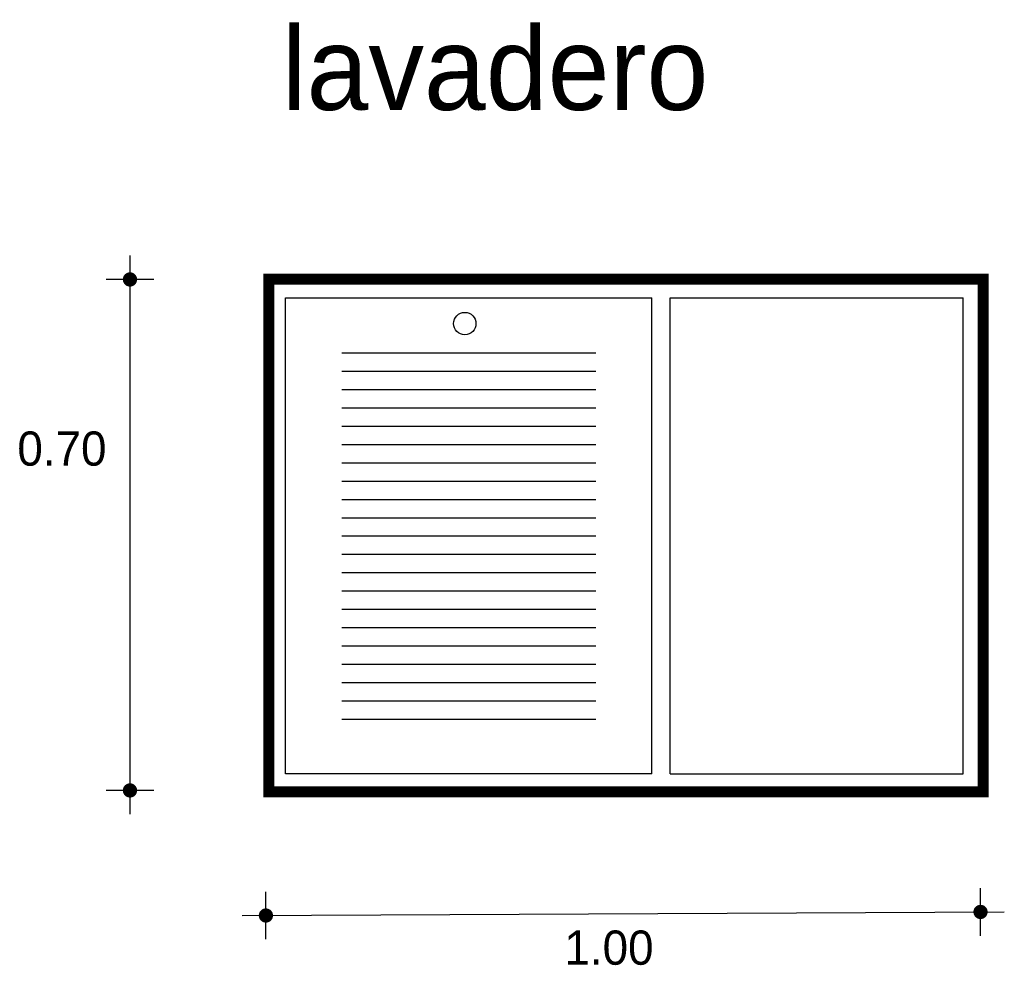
# Model space of a CAD drawing. Extents: x 4.69 to 6.04, y 10.64 to 11.93.
import ezdxf

# ---------------------------------------------------------------- set-up
doc = ezdxf.new("R2010")
doc.units = 0
doc.header["$MEASUREMENT"] = 0
for name, color, linetype in [('BORDE', 2, 'CONTINUOUS'), ('COTAS', 6, 'CONTINUOUS'), ('DIBUJO', 5, 'CONTINUOUS'), ('TEXTO', 4, 'CONTINUOUS')]:
    doc.layers.add(name, color=color, linetype=linetype)

msp = doc.modelspace()

# ---------------------------------------------------------------- linework, layer by layer
at = {"layer": 'BORDE', "const_width": 0.015}
msp.add_lwpolyline([(5.0315, 10.8804), (6.0065, 10.8804), (6.0065, 11.5804), (5.0315, 11.5804)], close=True, dxfattribs=at)
at = {"layer": 'COTAS'}
for p, q in [((4.8418, 11.6126), (4.8418, 10.8498)), ((4.8743, 11.5801), (4.8093, 11.5801)), ((4.8743, 10.8823), (4.8093, 10.8823)), ((5.0273, 10.6791), (5.0273, 10.744)), ((6.0028, 10.6839), (6.0028, 10.7489)), ((4.9949, 10.7115), (6.0352, 10.7164))]:
    msp.add_line(p, q, dxfattribs=at)
at = {"layer": 'COTAS', "const_width": 0.00974}
for points in [[(4.8369, 11.5801, 1), (4.8467, 11.5801, 1)], [(4.8369, 10.8823, 1), (4.8467, 10.8823, 1)], [(5.9979, 10.7164, 1), (6.0076, 10.7164, 1)], [(5.0225, 10.7115, 1), (5.0322, 10.7115, 1)]]:
    msp.add_lwpolyline(points, format="xyb", close=True, dxfattribs=at)
at = {"layer": 'DIBUJO'}
for p, q in [((5.0291, 11.5798), (6.0041, 11.5798)), ((5.0291, 10.8798), (5.0291, 11.5798)), ((6.0041, 10.8798), (6.0041, 11.5798)), ((5.0541, 11.5548), (5.5541, 11.5548)), ((5.0541, 10.9048), (5.0541, 11.5548)), ((5.5541, 10.9048), (5.5541, 11.5548)), ((5.5791, 10.9048), (5.5791, 11.5548)), ((5.5791, 11.5548), (5.9791, 11.5548)), ((5.9791, 10.9048), (5.9791, 11.5548)), ((5.1309, 11.4798), (5.4776, 11.4798)), ((5.1309, 11.4548), (5.4776, 11.4548)), ((5.1309, 11.4298), (5.4776, 11.4298)), ((5.1309, 11.4048), (5.4776, 11.4048)), ((5.1309, 11.3798), (5.4776, 11.3798)), ((5.1309, 11.3548), (5.4776, 11.3548)), ((5.1309, 11.3298), (5.4776, 11.3298)), ((5.1309, 11.3048), (5.4776, 11.3048)), ((5.1309, 11.2798), (5.4776, 11.2798)), ((5.1309, 11.2548), (5.4776, 11.2548)), ((5.1309, 11.2298), (5.4776, 11.2298)), ((5.1309, 11.2048), (5.4776, 11.2048)), ((5.1309, 11.1798), (5.4776, 11.1798)), ((5.1309, 11.1548), (5.4776, 11.1548)), ((5.1309, 11.1298), (5.4776, 11.1298)), ((5.1309, 11.1048), (5.4776, 11.1048)), ((5.1309, 11.0798), (5.4776, 11.0798)), ((5.1309, 11.0548), (5.4776, 11.0548)), ((5.1309, 11.0298), (5.4776, 11.0298)), ((5.1309, 11.0048), (5.4776, 11.0048)), ((5.1309, 10.9798), (5.4776, 10.9798)), ((5.5541, 10.9048), (5.0541, 10.9048)), ((5.5791, 10.9048), (5.9791, 10.9048)), ((5.0291, 10.8798), (6.0041, 10.8798))]:
    msp.add_line(p, q, dxfattribs=at)
msp.add_circle((5.2988, 11.5198), 0.0153, dxfattribs=at)

# ---------------------------------------------------------------- texts
at = {"layer": 'COTAS'}
for s, p in [('0.70', (4.6881, 11.3258)), ('1.00', (5.4348, 10.6443))]:
    msp.add_text(s, height=0.04675, dxfattribs=at).set_placement(p)
at = {"layer": 'TEXTO'}
msp.add_text('lavadero', height=0.11349, dxfattribs=at).set_placement((5.0491, 11.8116))

doc.saveas('drawing.dxf')
